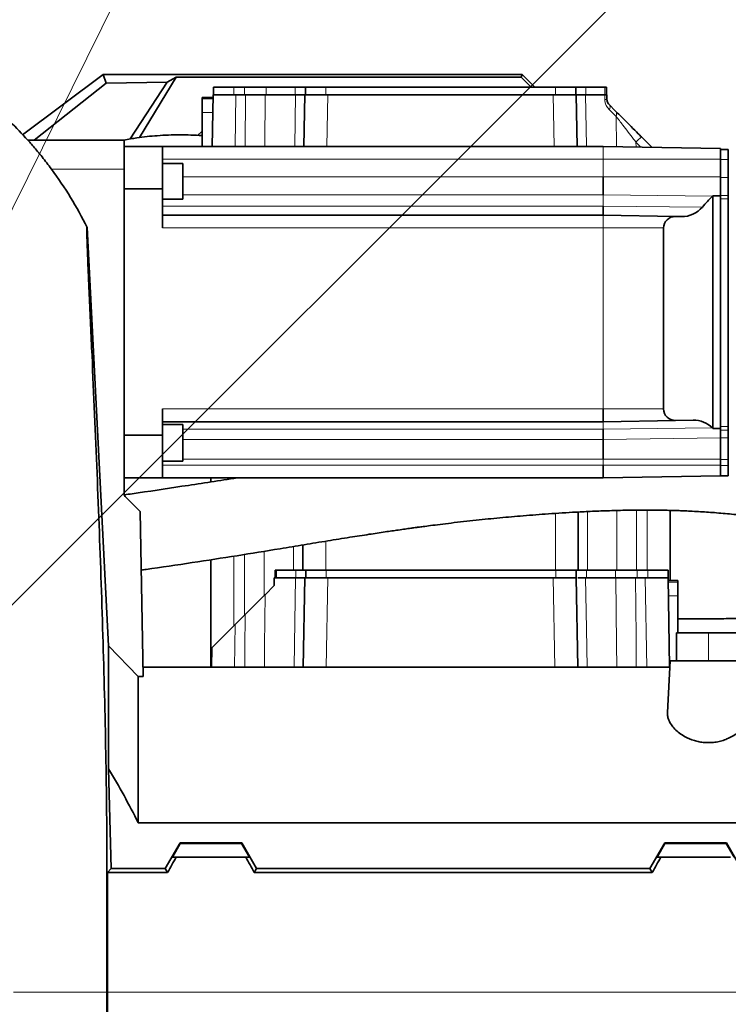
# Model space of a CAD drawing. Header units: millimetres. Extents: x 0 to 14900, y 0 to 10500.
# Tile 36 of 46: x 10976 to 11254, y 5729 to 6115. Entities that reach past the tile are written whole.
import ezdxf

# ---------------------------------------------------------------- set-up
doc = ezdxf.new("R2010")
doc.units = ezdxf.units.MM
doc.header["$LTSCALE"] = 25
doc.styles.add('SLDTEXTSTYLE0', font='TXT', dxfattribs={"width": 0.605})
doc.dimstyles.new('SLDDIMSTYLE1', dxfattribs={"dimtxt": 87.5, "dimasz": 87.5, "dimexe": 0, "dimexo": 0.0625, "dimgap": 21.875, "dimtad": 1, "dimdec": 4, "dimlfac": 25, "dimzin": 12, "dimdsep": 46, "dimtxsty": 'SLDTEXTSTYLE0', "dimsah": 1, "dimcen": 0.09, "dimadec": 1, "dimazin": 3, "dimtfac": 1, "dimtofl": 0, "dimtmove": 0, "dimatfit": 3, "dimfxl": 1, "dimfrac": 2, "dimtolj": 1, "dimtzin": 12, "dimarcsym": 0})
doc.dimstyles.new('SLDDIMSTYLE2', dxfattribs={"dimtxt": 87.5, "dimasz": 87.5, "dimexe": 0, "dimexo": 0.0625, "dimgap": 21.875, "dimtad": 1, "dimdec": 1, "dimrnd": 1e-09, "dimzin": 12, "dimdsep": 46, "dimtxsty": 'SLDTEXTSTYLE0', "dimsah": 1, "dimcen": 0, "dimadec": 0, "dimazin": 3, "dimtfac": 1, "dimtofl": 0, "dimtmove": 0, "dimatfit": 3, "dimfxl": 1, "dimfrac": 2, "dimtolj": 1, "dimtzin": 12, "dimarcsym": 0})

# ---------------------------------------------------------------- blocks, each defined once
blk = doc.blocks.new('_D_6')
at = {"color": 7, "linetype": 'Continuous', "lineweight": 0}
for p, q in [((8210.66, 6193.83), (7985.54, 6233.52)), ((12219.93, 5733.49), (13700.97, 5733.49))]:
    blk.add_line(p, q, dxfattribs=at)
at = {"color": 7, "linetype": 'Continuous', "lineweight": 18}
blk.add_arc((10821.38, 5733.49), 2842.09, 0, 170, dxfattribs=at)
for points in [[(8022.47, 6227.01), (8051.27, 6310.58), (8026.72, 6315.29)], [(13663.47, 5733.49), (13674.62, 5821.17), (13649.62, 5820.78)]]:
    blk.add_solid(points, dxfattribs=at)
at = {"color": 7, "linetype": 'Continuous', "lineweight": 18, "insert": (10955.07, 8687.96), "char_height": 87.5, "attachment_point": 1, "rotation": 355, "style": 'SLDTEXTSTYLE0'}
blk.add_mtext('170°', dxfattribs=at)
blk = doc.blocks.new('_D_7')
at = {"color": 7, "linetype": 'Continuous', "lineweight": 0}
for p, q in [((12219.93, 5733.49), (13700.97, 5733.49)), ((8210.66, 5273.14), (7985.54, 5233.45))]:
    blk.add_line(p, q, dxfattribs=at)
at = {"color": 7, "linetype": 'Continuous', "lineweight": 18}
blk.add_arc((10821.38, 5733.49), 2842.09, 190, 0, dxfattribs=at)
for points in [[(13663.47, 5733.49), (13649.62, 5646.19), (13674.62, 5645.8)], [(8022.47, 5239.96), (8026.72, 5151.68), (8051.27, 5156.4)]]:
    blk.add_solid(points, dxfattribs=at)
at = {"color": 7, "linetype": 'Continuous', "lineweight": 18, "insert": (10935.4, 3003.74), "char_height": 87.5, "attachment_point": 1, "rotation": 5, "style": 'SLDTEXTSTYLE0'}
blk.add_mtext('170°', dxfattribs=at)
blk = doc.blocks.new('_D_8')
at = {"color": 7, "linetype": 'Continuous', "lineweight": 0}
for q in [(11817.74, 6729.85), (10821.38, 5733.49)]:
    blk.add_line((11465.55, 6377.66), q, dxfattribs=at)
at = {"color": 7, "linetype": 'Continuous', "lineweight": 18}
blk.add_solid([(11465.55, 6377.66), (11536.27, 6430.69), (11518.59, 6448.37)], dxfattribs=at)
at = {"color": 7, "linetype": 'Continuous', "lineweight": 18, "insert": (11534.91, 6606.39), "char_height": 87.5, "attachment_point": 1, "rotation": 45, "style": 'SLDTEXTSTYLE0'}
blk.add_mtext('R911', dxfattribs=at)
blk = doc.blocks.new('_D_9')
at = {"color": 7, "linetype": 'Continuous', "lineweight": 0}
blk.add_line((11974.96, 8064.68), (10821.38, 5733.49), dxfattribs=at)
at = {"color": 7, "linetype": 'Continuous', "lineweight": 18}
blk.add_solid([(11974.96, 8064.68), (11924.94, 7991.8), (11947.35, 7980.71)], dxfattribs=at)
at = {"color": 7, "linetype": 'Continuous', "lineweight": 18, "insert": (11217.86, 6788.82), "char_height": 87.5, "attachment_point": 1, "rotation": 63.6718, "style": 'SLDTEXTSTYLE0'}
blk.add_mtext('R2601', dxfattribs=at)

msp = doc.modelspace()

# ---------------------------------------------------------------- linework, layer by layer
at = {"color": 7, "linetype": 'Continuous', "lineweight": 35}
for p, q in [((10977.5339196, 6069.8467923), (11009.1158639, 6093.4853482)), ((11010.2563511, 6090.0583391), (11009.1158639, 6093.4853482)), ((11009.1158639, 6093.4853482), (11173.3804458, 6093.4853482)), ((11010.2563511, 6090.0583391), (11034.1781837, 6090.4229132)), ((11034.1781837, 6090.4229132), (11019.7475347, 6068.1651838)), ((11037.7547518, 6092.4371926), (11023.3735499, 6068.7140375)), ((11034.1781837, 6090.4229132), (11037.7547518, 6092.4371926)), ((11037.7547518, 6092.4371926), (11172.9462856, 6092.4371926)), ((11172.9462856, 6092.4371926), (11173.3804458, 6093.4853482)), ((11176.89813, 6088.4853482), (11172.9462856, 6092.4371926)), ((11173.3804458, 6093.4853482), (11178.3804458, 6088.4853482)), ((10982.0953719, 6067.7557435), (11010.2563511, 6090.0583391)), ((11052.3804458, 6088.4853482), (11052.3804458, 6085.4853482)), ((11052.3804458, 6088.4853482), (11060.3804458, 6088.4853482)), ((11060.3804458, 6088.4853482), (11064.542955, 6088.4853482)), ((11064.542955, 6088.4853482), (11072.995079, 6088.4853482)), ((11072.995079, 6088.4853482), (11084.4204458, 6088.4853482)), ((11084.4204458, 6088.4853482), (11088.3804458, 6088.4853482)), ((11088.3804458, 6088.4853482), (11088.3804458, 6085.4853482)), ((11088.3804458, 6088.4853482), (11096.3804458, 6088.4853482)), ((11096.3804458, 6088.4853482), (11186.3804458, 6088.4853482)), ((11186.3804458, 6088.4853482), (11194.3804458, 6088.4853482)), ((11194.3804458, 6088.4853482), (11194.3804458, 6085.4853482)), ((11194.3804458, 6088.4853482), (11198.3404458, 6088.4853482)), ((11198.3404458, 6088.4853482), (11205.8287217, 6088.4853482)), ((11205.8287217, 6088.4853482), (11206.3804458, 6088.4853482)), ((11206.3804458, 6088.4853482), (11206.3804458, 6085.4853482)), ((11052.1659237, 6084.4853482), (11047.8804458, 6084.4853482)), ((11047.8804458, 6083.8899813), (11047.8804458, 6084.4853482)), ((11047.8804458, 6078.49307), (11047.8804458, 6083.8899813)), ((11051.8302697, 6065.2557435), (11052.1833788, 6085.4853482)), ((11052.1833788, 6085.4853482), (11052.6495665, 6085.4853482)), ((11052.6495665, 6085.4853482), (11058.3228975, 6085.4853482)), ((11058.3228975, 6085.4853482), (11061.1820081, 6085.4853482)), ((11061.1820081, 6085.4853482), (11064.9207887, 6085.4853482)), ((11072.6275877, 6085.4853482), (11084.5547363, 6085.4853482)), ((11087.8302697, 6065.2557435), (11088.1833788, 6085.4853482)), ((11088.1833788, 6085.4853482), (11088.6495665, 6085.4853482)), ((11088.6495665, 6085.4853482), (11094.3228975, 6085.4853482)), ((11094.3228975, 6085.4853482), (11097.1820081, 6085.4853482)), ((11097.1820081, 6085.4853482), (11185.5788836, 6085.4853482)), ((11185.5788836, 6085.4853482), (11188.4379941, 6085.4853482)), ((11188.4379941, 6085.4853482), (11194.1113251, 6085.4853482)), ((11194.1113251, 6085.4853482), (11194.5775128, 6085.4853482)), ((11194.5775128, 6085.4853482), (11194.9306219, 6065.2557435)), ((11198.2061554, 6085.4853482), (11205.7423492, 6085.4853482)), ((11206.5775128, 6085.4853482), (11206.6087243, 6083.6972423)), ((11207.4869471, 6081.6282792), (11210.0178538, 6079.0973724)), ((11047.8804458, 6065.2557435), (11047.8804458, 6078.49307)), ((10979.5641612, 6067.7557435), (11017.3804458, 6067.7557435)), ((11017.3804458, 6056.383775), (11017.3804458, 6067.7557435)), ((11220.1137477, 6069.0014786), (11224.0935119, 6065.0217144)), ((11032.3804458, 6065.2557435), (11017.3804458, 6065.2557435)), ((11032.3804458, 6048.5879274), (11032.3804458, 6065.2557435)), ((11032.3804458, 6065.2557435), (11205.1804458, 6065.2557435)), ((11251.1804458, 6064.4528105), (11205.1804458, 6065.2557435)), ((11251.1804458, 6064.4528105), (11251.1804458, 6061.9759873)), ((11254.1804458, 6064.0575022), (11251.1804458, 6064.0575022)), ((11254.1804458, 6064.0575022), (11254.1804458, 6060.0575022)), ((11251.1804458, 6061.9759873), (11251.1804458, 6060.0575022)), ((11251.1804458, 6060.0575022), (11251.1804458, 6053.0575022)), ((11254.1804458, 6060.0575022), (11254.1804458, 6053.0575022)), ((11017.3804458, 5928.7527998), (11017.3804458, 6056.383775)), ((11040.3804458, 6058.5209851), (11032.3804458, 6058.5209851)), ((11040.3804458, 6058.5209851), (11040.3804458, 6044.5209851)), ((11205.1804458, 6053.3217401), (11205.1804458, 6046.2462739)), ((11251.1804458, 6053.0575022), (11251.1804458, 6049.1296503)), ((11254.1804458, 6053.0575022), (11254.1804458, 6046.0288204)), ((11017.3804458, 6048.5879274), (11032.3804458, 6048.5879274)), ((11032.3804458, 6048.5879274), (11032.3804458, 6033.2557435)), ((11251.1804458, 6049.1296503), (11251.1804458, 6045.8506226)), ((11032.3804458, 6044.5209851), (11040.3804458, 6044.5209851)), ((11248.1804458, 5954.6434817), (11248.1804458, 6045.8716793)), ((11248.1804458, 6045.8716793), (11251.1804458, 6045.8506226)), ((11251.1804458, 6045.8506226), (11251.1804458, 6045.4369722)), ((11251.1804458, 6045.4369722), (11251.1804458, 6044.7508783)), ((11251.1804458, 6044.7508783), (11251.1804458, 5955.3920793)), ((11254.1804458, 6046.0288204), (11254.1804458, 6044.7508783)), ((11254.1804458, 6044.7508783), (11254.1804458, 5955.3920793)), ((11205.1804458, 6041.8557435), (11205.1804458, 6038.2557435)), ((11032.3804458, 6038.2557435), (11205.1804458, 6038.2557435)), ((11233.429878, 6037.7626478), (11205.1804458, 6038.2557435)), ((11233.429878, 6037.7626478), (11235.8017599, 6037.7212465)), ((11002.8011636, 6033.4851052), (11011.272077, 5869.3793846)), ((11228.8429078, 5962.2557435), (11228.8429078, 6033.2557435)), ((11032.3804458, 5962.2557435), (11032.3804458, 5951.9235596)), ((11205.1804458, 5962.2557435), (11205.1804458, 5957.2557435)), ((11032.3804458, 5957.2557435), (11205.1804458, 5957.2557435)), ((11040.3804458, 5956.1829927), (11032.3804458, 5956.1829927)), ((11040.3804458, 5956.1829927), (11040.3804458, 5941.798011)), ((11233.429878, 5957.7488392), (11205.1804458, 5957.2557435)), ((11240.3638814, 5957.8698727), (11233.429878, 5957.7488392)), ((11251.1804458, 5955.3920793), (11251.1804458, 5954.7059854)), ((11254.1804458, 5955.3920793), (11254.1804458, 5953.9512592)), ((11032.3804458, 5951.9235596), (11017.3804458, 5951.9235596)), ((11032.3804458, 5935.2557435), (11032.3804458, 5951.9235596)), ((11205.1804458, 5954.3224102), (11205.1804458, 5950.3113744)), ((11251.1804458, 5954.6652999), (11248.1804458, 5954.6434817)), ((11251.1804458, 5954.7059854), (11251.1804458, 5954.6652999)), ((11251.1804458, 5954.6652999), (11251.1804458, 5954.6401739)), ((11251.1804458, 5954.6401739), (11251.1804458, 5953.9512592)), ((11251.1804458, 5953.9512592), (11251.1804458, 5950.881508)), ((11254.1804458, 5953.9512592), (11254.1804458, 5950.881508)), ((11205.1804458, 5950.3113744), (11205.1804458, 5942.6276254)), ((11251.1804458, 5950.881508), (11251.1804458, 5942.429384)), ((11254.1804458, 5950.881508), (11254.1804458, 5942.429384)), ((11032.3804458, 5941.798011), (11040.3804458, 5941.798011)), ((11205.1804458, 5940.2557435), (11205.1804458, 5935.2557435)), ((11251.1804458, 5942.429384), (11251.1804458, 5940.0575022)), ((11251.1804458, 5940.0575022), (11251.1804458, 5936.0575022)), ((11254.1804458, 5942.429384), (11254.1804458, 5940.0575022)), ((11254.1804458, 5940.0575022), (11254.1804458, 5936.0575022)), ((11251.1804458, 5936.0586765), (11205.1804458, 5935.2557435)), ((11254.1804458, 5936.0575022), (11251.1804458, 5936.0575022)), ((11017.3804458, 5935.2557435), (11032.3804458, 5935.2557435)), ((11032.3804458, 5935.2557435), (11205.1804458, 5935.2557435)), ((11051.3804458, 5935.2557435), (11051.3804458, 5933.6555473)), ((11023.6244163, 5922.011773), (11017.7319177, 5927.9042716)), ((11023.6244163, 5922.011773), (11024.7536654, 5857.3171359)), ((11195.3804458, 5921.8449254), (11195.3804458, 5898.9853482)), ((11231.3804458, 5922.4900463), (11231.3804458, 5894.9853482)), ((11087.3804458, 5908.923933), (11087.3804458, 5898.9853482)), ((11051.3804458, 5903.1224958), (11051.3804458, 5860.9853482)), ((11076.5775128, 5895.9853482), (11076.5775128, 5898.9853482)), ((11077.129237, 5898.9853482), (11076.5775128, 5898.9853482)), ((11084.6175128, 5898.9853482), (11077.129237, 5898.9853482)), ((11088.5775128, 5898.9853482), (11084.6175128, 5898.9853482)), ((11088.5775128, 5895.9853482), (11088.5775128, 5898.9853482)), ((11096.5775128, 5898.9853482), (11088.5775128, 5898.9853482)), ((11186.5775128, 5898.9853482), (11096.5775128, 5898.9853482)), ((11194.5775128, 5898.9853482), (11186.5775128, 5898.9853482)), ((11194.5775128, 5895.9853482), (11194.5775128, 5898.9853482)), ((11198.5375128, 5898.9853482), (11194.5775128, 5898.9853482)), ((11209.9628797, 5898.9853482), (11198.5375128, 5898.9853482)), ((11218.4150037, 5898.9853482), (11209.9628797, 5898.9853482)), ((11222.5775128, 5898.9853482), (11218.4150037, 5898.9853482)), ((11230.5775128, 5898.9853482), (11222.5775128, 5898.9853482)), ((11230.5775128, 5895.9853482), (11230.5775128, 5898.9853482)), ((11076.1833788, 5895.9853482), (11076.1310136, 5892.9853482)), ((11076.1833788, 5895.9853482), (11084.5547363, 5895.9853482)), ((11087.5724515, 5860.9853482), (11088.1833788, 5895.9853482)), ((11088.1833788, 5895.9853482), (11097.1820081, 5895.9853482)), ((11097.1820081, 5895.9853482), (11185.5788836, 5895.9853482)), ((11185.5788836, 5895.9853482), (11190.0268422, 5895.9853482)), ((11194.5775128, 5895.9853482), (11190.0268422, 5895.9853482)), ((11194.5775128, 5895.9853482), (11195.1884401, 5860.9853482)), ((11198.2061554, 5895.9853482), (11210.1333039, 5895.9853482)), ((11217.8401029, 5895.9853482), (11221.5788836, 5895.9853482)), ((11221.5788836, 5895.9853482), (11226.0268422, 5895.9853482)), ((11230.5775128, 5895.9853482), (11226.0268422, 5895.9853482)), ((11230.5775128, 5895.9853482), (11231.1884401, 5860.9853482)), ((11234.3804458, 5894.9853482), (11230.5949679, 5894.9853482)), ((11234.3804458, 5894.9853482), (11234.3804458, 5894.3899813)), ((11234.3804458, 5894.3899813), (11234.3804458, 5888.99307)), ((11076.1310136, 5892.9853482), (11072.5702266, 5889.4245612)), ((11234.3804458, 5888.99307), (11234.3804458, 5874.4853482)), ((11064.8031258, 5881.6574603), (11060.8631412, 5877.7174758)), ((11051.7046498, 5868.5589844), (11060.8631412, 5877.7174758)), ((11233.8804458, 5863.4853482), (11233.8804458, 5874.4853482)), ((11246.3804458, 5874.4853482), (11233.8804458, 5874.4853482)), ((11326.3804458, 5874.4853482), (11246.3804458, 5874.4853482)), ((11011.272077, 5869.3793846), (11011.272077, 5821.0591749)), ((11011.272077, 5869.3793846), (11022.8804458, 5857.3171359)), ((11051.5724515, 5860.9853482), (11051.7046498, 5868.5589844)), ((11230.3158895, 5843.172403), (11231.3804458, 5863.4853482)), ((11231.3804458, 5863.4853482), (11261.0773843, 5863.4853482)), ((11231.2494264, 5860.9853482), (11024.6896365, 5860.9853482)), ((11022.8804458, 5799.924836), (11022.8804458, 5857.3171359)), ((11024.7536654, 5857.3171359), (11022.8804458, 5857.3171359)), ((11012.2876265, 5782.0342123), (11011.272077, 5821.0591749)), ((11278.5714336, 5799.924836), (11022.8804458, 5799.924836)), ((11033.4862087, 5782.0342123), (11039.2491258, 5792.0525471)), ((11036.2711499, 5786.4853482), (11039.3672497, 5791.8479505)), ((11039.3672497, 5791.8479505), (11039.2491258, 5792.0525471)), ((11063.5117658, 5792.0525471), (11039.2491258, 5792.0525471)), ((11063.3936419, 5791.8479505), (11039.3672497, 5791.8479505)), ((11063.5117658, 5792.0525471), (11063.3936419, 5791.8479505)), ((11063.3936419, 5791.8479505), (11066.4897418, 5786.4853482)), ((11069.2746829, 5782.0342123), (11063.5117658, 5792.0525471)), ((11223.4862087, 5782.0342123), (11229.2491258, 5792.0525471)), ((11229.3672497, 5791.8479505), (11226.2711499, 5786.4853482)), ((11229.2491258, 5792.0525471), (11229.3672497, 5791.8479505)), ((11253.5117658, 5792.0525471), (11229.2491258, 5792.0525471)), ((11253.3936419, 5791.8479505), (11229.3672497, 5791.8479505)), ((11253.3936419, 5791.8479505), (11253.5117658, 5792.0525471)), ((11256.4897418, 5786.4853482), (11253.3936419, 5791.8479505)), ((11259.2746829, 5782.0342123), (11253.5117658, 5792.0525471)), ((11036.2711499, 5786.4853482), (11037.7303607, 5786.4853482)), ((11065.030531, 5786.4853482), (11037.7303607, 5786.4853482)), ((11065.030531, 5786.4853482), (11066.4897418, 5786.4853482)), ((11227.7303607, 5786.4853482), (11226.2711499, 5786.4853482)), ((11255.030531, 5786.4853482), (11227.7303607, 5786.4853482)), ((11010.8584941, 5780.4702027), (11012.2876265, 5782.0342123)), ((11012.2876265, 5782.0342123), (11033.4862087, 5782.0342123)), ((11034.3891901, 5780.4702027), (11033.4862087, 5782.0342123)), ((11068.3717016, 5780.4702027), (11069.2746829, 5782.0342123)), ((11223.4862087, 5782.0342123), (11069.2746829, 5782.0342123)), ((11224.3891901, 5780.4702027), (11223.4862087, 5782.0342123)), ((11010.8584941, 5780.4702027), (11010.8584941, 5733.4853482)), ((11010.8584941, 5780.4702027), (11034.3891901, 5780.4702027)), ((11224.3891901, 5780.4702027), (11068.3717016, 5780.4702027)), ((11010.8584941, 5733.4853482), (11010.8584941, 5686.5004937))]:
    msp.add_line(p, q, dxfattribs=at)
at = {"color": 8, "linetype": 'Continuous', "lineweight": 18}
for p, q in [((11060.3804458, 6088.4853482), (11060.3804458, 6085.4853482)), ((11064.542955, 6088.4853482), (11064.542955, 6085.4853482)), ((11072.995079, 6088.4853482), (11072.995079, 6085.4853482)), ((11084.4204458, 6088.4853482), (11084.4204458, 6085.4853482)), ((11096.3804458, 6088.4853482), (11096.3804458, 6085.4853482)), ((11186.3804458, 6088.4853482), (11186.3804458, 6085.4853482)), ((11198.3404458, 6088.4853482), (11198.3404458, 6085.4853482)), ((11205.8287217, 6088.4853482), (11205.8287217, 6085.4853482)), ((11047.8804458, 6083.8899813), (11052.1555316, 6083.8899813)), ((11061.1820081, 6085.4853482), (11060.828899, 6065.2557435)), ((11064.7547367, 6065.2557435), (11064.9207887, 6085.4853482)), ((11084.2144854, 6065.2557435), (11084.5547363, 6085.4853482)), ((11097.1820081, 6085.4853482), (11096.828899, 6065.2557435)), ((11185.9319926, 6065.2557435), (11185.5788836, 6085.4853482)), ((11205.773863, 6083.6972423), (11205.7423492, 6085.4853482)), ((11210.2072353, 6077.0284093), (11207.5895452, 6079.559316)), ((11047.8804458, 6078.49307), (11052.0613281, 6078.49307)), ((11210.3107852, 6065.1661931), (11210.2072353, 6077.0284093)), ((11205.1804458, 6065.2557435), (11205.1804458, 6060.2557435)), ((11217.9924273, 6066.9325154), (11218.0080094, 6065.0318375)), ((11219.9265942, 6064.9983485), (11217.9924273, 6066.9325154)), ((11032.3804458, 6060.2557435), (11205.1804458, 6060.2557435)), ((11205.1804458, 6060.2557435), (11205.1804458, 6053.3217401)), ((11251.1804458, 6060.2557435), (11205.1804458, 6060.2557435)), ((11254.1804458, 6060.0575022), (11251.1804458, 6060.0575022)), ((10988.8476708, 6056.383775), (11017.3804458, 6056.383775)), ((11040.3804458, 6053.3217401), (11205.1804458, 6053.3217401)), ((11251.1804458, 6053.3217401), (11205.1804458, 6053.3217401)), ((11254.1804458, 6053.0575022), (11251.1804458, 6053.0575022)), ((11040.3804458, 6046.2462739), (11205.1804458, 6046.2462739)), ((11205.1804458, 6046.2462739), (11205.1804458, 6041.8557435)), ((11248.0250289, 6045.7171317), (11205.1804458, 6046.2462739)), ((11254.1804458, 6046.0288204), (11251.1804458, 6046.0288204)), ((11254.1804458, 6044.7508783), (11251.1804458, 6044.7508783)), ((11032.3804458, 6041.8557435), (11205.1804458, 6041.8557435)), ((11244.0062419, 6041.4220112), (11205.1804458, 6041.8557435)), ((11205.1804458, 6038.2557435), (11205.1804458, 6033.2557435)), ((11032.3804458, 6033.2557435), (11205.1804458, 6033.2557435)), ((11205.1804458, 6033.2557435), (11205.1804458, 5962.2557435)), ((11228.8429078, 6033.2557435), (11205.1804458, 6033.2557435)), ((11032.3804458, 5962.2557435), (11205.1804458, 5962.2557435)), ((11228.8429078, 5962.2557435), (11205.1804458, 5962.2557435)), ((11205.1804458, 5957.2557435), (11205.1804458, 5954.3224102)), ((11254.1804458, 5955.3920793), (11251.1804458, 5955.3920793)), ((11040.3804458, 5954.3224102), (11205.1804458, 5954.3224102)), ((11247.9677829, 5954.8501882), (11205.1804458, 5954.3224102)), ((11254.1804458, 5953.9512592), (11251.1804458, 5953.9512592)), ((11040.3804458, 5950.3113744), (11205.1804458, 5950.3113744)), ((11251.1804458, 5950.928328), (11205.1804458, 5950.3113744)), ((11254.1804458, 5950.881508), (11251.1804458, 5950.881508)), ((11032.3804458, 5940.2557435), (11205.1804458, 5940.2557435)), ((11040.3804458, 5942.6276254), (11205.1804458, 5942.6276254)), ((11251.1804458, 5942.6276254), (11205.1804458, 5942.6276254)), ((11205.1804458, 5942.6276254), (11205.1804458, 5940.2557435)), ((11251.1804458, 5940.2557435), (11205.1804458, 5940.2557435)), ((11254.1804458, 5942.429384), (11251.1804458, 5942.429384)), ((11254.1804458, 5940.0575022), (11251.1804458, 5940.0575022)), ((11060.3804458, 5935.2557435), (11060.3804458, 5935.030026)), ((11186.3804458, 5921.2943454), (11186.3804458, 5898.9853482)), ((11198.9804458, 5898.9853482), (11198.9804458, 5922.0231916)), ((11210.5341876, 5922.4464528), (11210.5341876, 5898.9853482)), ((11218.2179367, 5898.9853482), (11218.2179367, 5922.5840601)), ((11222.3804458, 5922.6032164), (11222.3804458, 5898.9853482)), ((11096.3804458, 5910.3958036), (11096.3804458, 5898.9853482)), ((11064.542955, 5905.1964458), (11064.542955, 5881.3972896)), ((11072.2267041, 5889.0810386), (11072.2267041, 5906.4444363)), ((11083.7804459, 5908.3318661), (11083.7804459, 5898.9853482)), ((11060.3804458, 5904.5279555), (11060.3804458, 5877.2347804)), ((11077.129237, 5895.9853482), (11077.129237, 5898.9853482)), ((11084.6175128, 5895.9853482), (11084.6175128, 5898.9853482)), ((11096.5775128, 5895.9853482), (11096.5775128, 5898.9853482)), ((11186.5775128, 5895.9853482), (11186.5775128, 5898.9853482)), ((11198.5375128, 5895.9853482), (11198.5375128, 5898.9853482)), ((11209.9628797, 5895.9853482), (11209.9628797, 5898.9853482)), ((11218.4150037, 5895.9853482), (11218.4150037, 5898.9853482)), ((11222.5775128, 5895.9853482), (11222.5775128, 5898.9853482)), ((11097.1820081, 5895.9853482), (11096.5710809, 5860.9853482)), ((11186.1898109, 5860.9853482), (11185.5788836, 5895.9853482)), ((11222.1898109, 5860.9853482), (11221.5788836, 5895.9853482)), ((11234.3804458, 5894.3899813), (11230.6053601, 5894.3899813)), ((11234.3804458, 5888.99307), (11230.6995635, 5888.99307)), ((11060.8631412, 5877.7174758), (11060.5710808, 5860.9853482)), ((11246.3804458, 5863.4853482), (11246.3804458, 5874.4853482)), ((11010.8584941, 5733.4853482), (11010.6226577, 5733.4853477)), ((11010.8584941, 5733.4853482), (11260.3804458, 5733.4853482))]:
    msp.add_line(p, q, dxfattribs=at)
at = {"color": 8, "linetype": 'Continuous', "lineweight": 18, "flags": 128}
for points in [[(11072.6275877, 6085.4853482), (11072.45289, 6065.4889392), (11072.4508579, 6065.2557435)], [(11198.2061554, 6085.4853482), (11198.5424707, 6065.4889392), (11198.5463939, 6065.2557435)], [(11223.9832795, 6064.9275388), (11224.0483193, 6064.9866577), (11224.0935119, 6065.0217144)], [(11083.9660094, 5860.9853482), (11084.1173701, 5869.9817597), (11084.5547363, 5895.9853482)], [(11198.2061554, 5895.9853482), (11198.5424707, 5875.9889392), (11198.7948895, 5860.9853482)], [(11210.438776, 5860.9853482), (11210.3604069, 5869.9817597), (11210.1333039, 5895.9853482)], [(11217.8401029, 5895.9853482), (11218.0285527, 5873.0270939), (11218.1271529, 5860.9853482)], [(11072.5702266, 5889.4245612), (11072.395657, 5869.4281516), (11072.3859218, 5868.3116978), (11072.3221068, 5860.9853482)], [(11064.6337161, 5860.9853482), (11064.6936906, 5868.3116978), (11064.8031258, 5881.6574603)]]:
    msp.add_lwpolyline(points, dxfattribs=at)
at = {"color": 7, "linetype": 'Continuous', "lineweight": 35, "flags": 128}
msp.add_lwpolyline([(11047.8804458, 6071.1514117), (11047.8511458, 6071.1268621), (11046.1559967, 6069.5743184)], dxfattribs=at)
at = {"color": 7, "linetype": 'Continuous', "lineweight": 18}
for radius in [2601, 911]:
    msp.add_arc((10821.3804458, 5733.4853482), radius, 190, 170, dxfattribs=at)
at = {"color": 8, "linetype": 'Continuous', "lineweight": 18}
for centre, radius, start, end in [((11206.1912937, 6066.558233), 17.1440919, 88.604803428, 91.395196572), ((11206.0025371, 6080.5176431), 1.8539109, 328.873999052, 36.803848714), ((11208.5296807, 6077.9180043), 1.8988334, 332.063318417, 38.396611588), ((11260.7910373, 6025.1728259), 59.7962598, 132.864337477, 135.703925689)]:
    msp.add_arc(centre, radius, start, end, dxfattribs=at)
at = {"color": 7, "linetype": 'Continuous', "lineweight": 35}
msp.add_arc((11018.5804458, 5928.7527998), 1.2, 180, 225, dxfattribs=at)
for centre, major_axis, ratio, start_param, end_param in [((11292.321849, 6000.2557435), (63.4789411, 0), 0.9998476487, 2.3431445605, 2.4358469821), ((11240.6152249, 6053.3217401), (10.6185164, 0), 0.9998476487, 5.4847372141, 5.5053803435), ((11235.9856963, 6048.2557435), (10.5377076, 0), 0.9998476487, 4.694933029, 5.5774396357), ((11233.3511857, 6033.2557435), (4.5082779, 0), 0.9998476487, 1.5533403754, 3.1415926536), ((11233.3511857, 5962.2557435), (4.5082779, 0), 0.9998476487, 3.1415926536, 4.7298449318), ((11240.5492082, 5947.2557435), (10.617364, 0), 0.9998476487, 0.7971882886, 1.5882522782), ((11292.321849, 6000.2557435), (63.4789411, 0), 0.9998476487, 3.9387809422, 3.943453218), ((10998.8333577, 5733.4853482), (85.07475, 146.9493494), 0.0453552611, 5.0639744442, 5.1074921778), ((11103.9275339, 5733.4853482), (-85.07475, 146.9493494), 0.0453552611, 1.1756931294, 1.219210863), ((11188.8333577, 5733.4853482), (85.07475, 146.9493494), 0.0453552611, 5.0639744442, 5.1074921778)]:
    msp.add_ellipse(centre, major_axis=major_axis, ratio=ratio, start_param=start_param, end_param=end_param, dxfattribs=at)
for points, knots in [([(11064.9207887, 6085.4853482), (11066.0424369, 6085.4853482), (11068.2857352, 6085.4853482), (11070.9246388, 6085.4853482), (11072.1594843, 6085.4853482), (11072.6275877, 6085.4853482)], [0, 0, 0, 0, 0.38306655, 0.7661337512, 1, 1, 1, 1]), ([(11084.5547363, 6085.4853482), (11085.3478356, 6085.4853482), (11086.9340355, 6085.4853482), (11088.0261885, 6085.4853482), (11088.1401706, 6085.4853482), (11088.1833788, 6085.4853482)], [0, 0, 0, 0, 0.3830665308, 0.766133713, 1, 1, 1, 1]), ([(11194.5775128, 6085.4853482), (11194.6896871, 6085.4853482), (11194.914036, 6085.4853482), (11196.3925097, 6085.4853482), (11197.7076237, 6085.4853482), (11198.2061554, 6085.4853482)], [0, 0, 0, 0, 0.38306652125, 0.7661336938, 1, 1, 1, 1]), ([(11205.7423492, 6085.4853482), (11205.9763202, 6085.4853482), (11206.4170088, 6085.4853482), (11206.5710795, 6085.4853482), (11206.576833, 6085.4853482), (11206.5775128, 6085.4853482)], [0, 0, 0, 0, 0.4995240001, 0.9408625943, 1, 1, 1, 1]), ([(11207.4869471, 6081.6282792), (11207.3121471, 6081.8247844), (11207.0163354, 6082.1573276), (11206.721739, 6082.8501105), (11206.6221023, 6083.3769694), (11206.612072, 6083.6170985), (11206.6087243, 6083.6972423)], [0, 0, 0, 0, 0.4500395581, 0.7615955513, 0.9204317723, 1, 1, 1, 1]), ([(10979.549861, 6067.7529127), (10977.3047059, 6070.1648565), (10972.6983212, 6075.1134416), (10967.6040691, 6079.5586222), (10964.992759, 6081.8372187)], [0, 0, 0, 0, 0.4874006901, 1, 1, 1, 1]), ([(11210.0178538, 6079.0973724), (11210.5429299, 6078.5722963), (11211.6068278, 6077.5083984), (11213.6505681, 6075.4646582), (11216.0889959, 6073.0262303), (11218.3544021, 6070.7608241), (11219.7073621, 6069.4078641), (11220.1137477, 6069.0014786)], [0, 0, 0, 0, 0.1818477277, 0.368455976, 0.6241313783, 0.8871011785, 1, 1, 1, 1]), ([(10988.8476708, 6056.383775), (10988.2390361, 6057.1963723), (10987.021852, 6058.8214531), (10985.1853512, 6061.1515178), (10983.4115933, 6063.3186566), (10981.6700148, 6065.3729232), (10980.2716777, 6066.9642634), (10979.6250909, 6067.6856161), (10979.5782668, 6067.7395086), (10979.5641612, 6067.7557435)], [0, 0, 0, 0, 0.1469565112, 0.2938924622, 0.4448347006, 0.5955082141, 0.778712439, 0.9333379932, 1, 1, 1, 1]), ([(11047.8823028, 6069.4796661), (11044.9616281, 6069.6379864), (11039.1055935, 6069.955423), (11030.5786489, 6069.55503), (11023.299468, 6068.8242459), (11018.9949721, 6068.0558331), (11017.3139294, 6067.7557435)], [0, 0, 0, 0, 0.2856829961, 0.5728024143, 0.8331657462, 1, 1, 1, 1]), ([(11002.8011636, 6033.4851052), (11000.7409173, 6037.4417635), (10996.6038394, 6045.3869319), (10991.4399608, 6052.7083769), (10988.8476708, 6056.383775)], [0, 0, 0, 0, 0.4979955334, 1, 1, 1, 1]), ([(11010.6226577, 5733.4853477), (11010.6227058, 5736.4121305), (11010.6228021, 5742.2656947), (11010.6218412, 5752.1398725), (11010.6271774, 5763.0399123), (11010.6296376, 5774.8722186), (11010.6087646, 5786.5757521), (11010.4789751, 5809.7635114), (11009.8929583, 5844.5470924), (11008.5250014, 5890.801484), (11006.7712639, 5937.0830393), (11005.2733417, 5971.8145623), (11004.2117555, 5995.2279124), (11003.7447685, 6005.3544632), (11003.3933668, 6013.2673956), (11003.1596556, 6018.855874), (11002.9682056, 6023.722808), (11002.822469, 6027.7457473), (11002.7266637, 6030.7778449), (11002.6816868, 6032.7402481), (11002.686948, 6033.6050296), (11002.7208846, 6033.7723751), (11002.7654672, 6033.5980942), (11002.7914856, 6033.4829067), (11002.8003003, 6033.4849091), (11002.8011636, 6033.4851052)], [0, 0, 0, 0, 0.02499521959, 0.04999042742, 0.08458799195, 0.11925341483, 0.15400033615, 0.18870920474, 0.32616652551, 0.46362623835, 0.6010718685, 0.73851808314, 0.77384045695, 0.80913615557, 0.82832917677, 0.84752146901, 0.86671519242, 0.88590837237, 0.90509309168, 0.92427721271, 0.94261086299, 0.96102319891, 0.97953106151, 0.99799540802, 1, 1, 1, 1]), ([(11061.8789219, 5935.2557435), (11061.3323178, 5935.1734558), (11054.0615244, 5934.0788849), (11040.2622745, 5931.9532868), (11025.9755764, 5929.7702271), (11018.4190908, 5928.7322294), (11017.401528, 5928.5924518)], [0, 0, 0, 0, 0.0370342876, 0.4926210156, 0.9316759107, 1, 1, 1, 1]), ([(11024.0250017, 5899.0622481), (11024.6559041, 5899.1482441), (11031.3528532, 5900.0610807), (11043.8832991, 5901.9325378), (11061.3965039, 5904.6651439), (11075.9993711, 5907.0496156), (11087.8466417, 5909.0020654), (11096.9890519, 5910.5002306), (11105.4870606, 5911.8659357), (11113.0105657, 5913.0389413), (11119.3200937, 5913.990429), (11124.0204746, 5914.6760358), (11127.3481171, 5915.1488837), (11129.5352767, 5915.4542044), (11131.2596078, 5915.6913449), (11132.8688708, 5915.9099691), (11134.8699772, 5916.1781832), (11137.7088501, 5916.5508558), (11141.3795029, 5917.0179008), (11147.3610997, 5917.7484671), (11155.1885858, 5918.6333492), (11164.6032483, 5919.5788356), (11174.0744076, 5920.4149124), (11184.0299992, 5921.17283), (11193.0534946, 5921.7402146), (11201.0130156, 5922.1356561), (11207.6946324, 5922.3917506), (11214.2312287, 5922.5553463), (11220.1347232, 5922.6188781), (11224.962771, 5922.6065289), (11228.6246451, 5922.5555131), (11231.1088701, 5922.4991819), (11232.9072954, 5922.4486027), (11234.5994519, 5922.3938202), (11236.7572346, 5922.3119585), (11239.4425913, 5922.1908026), (11243.5021535, 5921.9717179), (11248.9322992, 5921.6000386), (11255.7047444, 5920.9992475), (11262.9434281, 5920.1944709), (11270.5920984, 5919.1531498), (11277.9329618, 5917.948335), (11284.9298826, 5916.6021334), (11291.5454786, 5915.1365257), (11298.0904359, 5913.4604847), (11304.2244252, 5911.6469453), (11309.5831274, 5909.8371982), (11314.1293112, 5908.1099621), (11317.9311769, 5906.5049138), (11321.1101633, 5905.0219601), (11323.7076876, 5903.6921299), (11325.7690534, 5902.5444727), (11327.3937468, 5901.5751955), (11328.8061511, 5900.6832346), (11330.4490521, 5899.5840142), (11332.4439805, 5898.1315909), (11334.6545291, 5896.3288416), (11336.8403422, 5894.3112439), (11338.9373214, 5892.1037257), (11340.8620808, 5889.7822555), (11342.573861, 5887.4381283), (11344.1164797, 5885.0745313), (11345.5516842, 5882.6297171), (11346.8798466, 5880.107124), (11347.8418196, 5878.0906207), (11348.538443, 5876.5314871), (11349.1010196, 5875.2110139), (11349.7536377, 5873.5837406), (11350.4109348, 5871.7987672), (11350.9750745, 5870.1015627), (11351.4860138, 5868.4126787), (11352.0172341, 5866.4561923), (11352.5024874, 5864.3526717), (11352.8530231, 5862.5832876), (11353.1141535, 5861.1254972), (11353.3549626, 5859.6565496), (11353.6144763, 5857.909839), (11353.8871219, 5855.8692913), (11354.1390256, 5853.8224861), (11354.2943264, 5852.4457465), (11354.3580493, 5851.8808437)], [0, 0, 0, 0, 0.0040398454, 0.0428824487, 0.0804493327, 0.1167074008, 0.137072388, 0.1569844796, 0.1758374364, 0.1921007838, 0.2057310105, 0.2167575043, 0.2226204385, 0.2273650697, 0.2309958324, 0.2338603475, 0.2378954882, 0.2440992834, 0.2524609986, 0.2619761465, 0.2833954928, 0.3039887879, 0.3242202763, 0.3463440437, 0.3707161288, 0.3854001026, 0.4008218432, 0.4167743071, 0.4307723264, 0.4421003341, 0.4507377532, 0.4566663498, 0.4597334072, 0.4635983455, 0.4687253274, 0.475119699, 0.4827882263, 0.4978580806, 0.5143931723, 0.5323828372, 0.5518827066, 0.5729783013, 0.5907350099, 0.609508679, 0.6292157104, 0.6482189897, 0.6653676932, 0.6798636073, 0.6926726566, 0.7038372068, 0.7134005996, 0.7214024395, 0.7278760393, 0.7333754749, 0.7400720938, 0.7512081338, 0.7639623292, 0.7771448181, 0.791607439, 0.8072505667, 0.8217868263, 0.8347098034, 0.8488164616, 0.8631444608, 0.8752919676, 0.8809390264, 0.8879322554, 0.8966908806, 0.9071443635, 0.9165277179, 0.9234484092, 0.9336382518, 0.9462427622, 0.9548913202, 0.9604412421, 0.9668961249, 0.9744260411, 0.9830331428, 0.993038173, 1, 1, 1, 1]), ([(11084.5547363, 5895.9853482), (11085.3478315, 5895.9853482), (11086.9340234, 5895.9853482), (11088.0261846, 5895.9853482), (11088.1401691, 5895.9853482), (11088.1833788, 5895.9853482)], [0, 0, 0, 0, 0.3830644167, 0.7661294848, 1, 1, 1, 1]), ([(11195.2399308, 5895.9853482), (11195.6866615, 5895.9853482), (11196.4312493, 5895.9853482), (11197.6990127, 5895.9853482), (11198.2061554, 5895.9853482)], [0, 0, 0, 0, 0.5999705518, 1, 1, 1, 1]), ([(11210.1333039, 5895.9853482), (11210.9343428, 5895.9853482), (11212.536422, 5895.9853482), (11215.3572155, 5895.9853482), (11217.1576041, 5895.9853482), (11217.8401029, 5895.9853482)], [0, 0, 0, 0, 0.3830644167, 0.7661294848, 1, 1, 1, 1]), ([(11064.8031258, 5881.6574603), (11065.5792473, 5882.4335819), (11067.1548127, 5884.0091473), (11069.2626308, 5886.1169654), (11071.1117609, 5887.9660955), (11072.0792511, 5888.9335857), (11072.5702266, 5889.4245612)], [0, 0, 0, 0, 0.2798299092, 0.5680686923, 0.7808063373, 1, 1, 1, 1]), ([(11328.9408268, 5884.6524708), (11328.8799329, 5884.6482345), (11327.3781652, 5884.5437594), (11324.3805176, 5884.3087187), (11320.0192599, 5883.9643125), (11315.6694502, 5883.6121304), (11311.2364562, 5883.2541957), (11307.306232, 5882.9406791), (11303.9341926, 5882.6770555), (11301.0042564, 5882.4522776), (11297.6519918, 5882.2015035), (11293.6542593, 5881.9132754), (11288.9321669, 5881.5905316), (11283.4364759, 5881.2425813), (11277.1111983, 5880.8837347), (11269.8929988, 5880.5344356), (11262.4748843, 5880.2521282), (11255.0000503, 5880.0472677), (11247.5850639, 5879.9265355), (11240.6227401, 5879.8806712), (11236.1678692, 5879.9295651), (11234.3808694, 5879.949178)], [0, 0, 0, 0, 0.002898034, 0.0714715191, 0.1329062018, 0.1921506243, 0.2500244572, 0.3065457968, 0.3389067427, 0.3714085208, 0.4092115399, 0.4533372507, 0.5035386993, 0.5595930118, 0.62135235, 0.6888209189, 0.762267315, 0.8216816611, 0.8853508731, 0.954010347, 1, 1, 1, 1]), ([(11262.2221973, 5841.190568), (11261.9673029, 5840.4817541), (11261.4706462, 5839.1006441), (11259.9354738, 5837.0588847), (11258.0676697, 5835.3175586), (11255.9404911, 5833.8896569), (11253.852524, 5832.8505887), (11251.6716552, 5832.0891497), (11249.4844957, 5831.5907839), (11247.1851083, 5831.3577344), (11244.9309734, 5831.3957576), (11242.8051319, 5831.6866251), (11240.1375564, 5832.3393609), (11237.4348231, 5833.4987799), (11234.9692104, 5835.1111486), (11233.1684361, 5836.712938), (11231.7827218, 5838.4103453), (11230.8662402, 5840.0840985), (11230.3491037, 5841.6864368), (11230.3269603, 5842.6771049), (11230.3158895, 5843.172403)], [0, 0, 0, 0, 0.07419087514, 0.14455946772, 0.21487635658, 0.26774437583, 0.32055686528, 0.36355339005, 0.40651344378, 0.44973442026, 0.49294648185, 0.53180386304, 0.57068259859, 0.65217623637, 0.71187745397, 0.77163796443, 0.83217730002, 0.89272938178, 0.94636857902, 1, 1, 1, 1]), ([(11011.272077, 5821.0591749), (11013.317713, 5817.601527), (11017.4124649, 5810.6803492), (11021.0567531, 5803.5120378), (11022.8804458, 5799.924836)], [0, 0, 0, 0, 0.4995750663, 1, 1, 1, 1]), ([(11010.6226613, 5581.9853902), (11010.6226413, 5582.0851037), (11010.622601, 5582.2852244), (11010.6227113, 5583.9249413), (11010.6226287, 5586.572733), (11010.622651, 5590.2996167), (11010.6227091, 5595.0077653), (11010.6225959, 5600.6661062), (11010.6226949, 5607.3443985), (11010.6226694, 5614.9204177), (11010.6226106, 5623.2839933), (11010.6227185, 5632.4009415), (11010.6226219, 5642.3489939), (11010.6226561, 5652.9331986), (11010.6227044, 5664.0070884), (11010.6225929, 5675.5316697), (11010.6226988, 5687.610227), (11010.6226802, 5698.6369809), (11010.6226167, 5708.3488774), (11010.6226597, 5716.6445275), (11010.6226918, 5725.0345387), (11010.6226691, 5730.6655026), (11010.6226577, 5733.4853477)], [0, 0, 0, 0, 0.0527197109, 0.1058061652, 0.1600460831, 0.2146846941, 0.2673976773, 0.3204752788, 0.3747060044, 0.4293350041, 0.4821035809, 0.53523987, 0.5895329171, 0.6442259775, 0.6969391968, 0.7500170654, 0.8042481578, 0.8588774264, 0.8938872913, 0.9290039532, 0.9644469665, 1, 1, 1, 1])]:
    msp.add_open_spline(points, degree=3, knots=knots, dxfattribs=at)
at = {"color": 8, "linetype": 'Continuous', "lineweight": 18}
for points, knots in [([(11205.773863, 6083.6972423), (11205.8167575, 6083.2290393), (11205.9094823, 6082.2169263), (11206.5540725, 6080.721651), (11207.2200131, 6079.9741218), (11207.5895452, 6079.559316)], [0, 0, 0, 0, 0.27700958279, 0.59881083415, 1, 1, 1, 1]), ([(11217.9924273, 6066.9325154), (11217.6791008, 6067.3395488), (11216.6586549, 6068.6651799), (11214.9200486, 6070.922177), (11213.0559446, 6073.3398331), (11211.4614414, 6075.4058613), (11210.6280063, 6076.484064), (11210.2072353, 6077.0284093)], [0, 0, 0, 0, 0.1149193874, 0.3742708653, 0.6387880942, 0.8176372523, 1, 1, 1, 1]), ([(10973.9586006, 5733.4853475), (10975.1361399, 5733.4853316), (10977.4641636, 5733.4853004), (10980.8688136, 5733.4852124), (10984.1565196, 5733.4851848), (10987.3232636, 5733.4852244), (10990.3686682, 5733.4853052), (10994.5784634, 5733.4854033), (10999.7231262, 5733.4850669), (11005.5466017, 5733.4850872), (11008.9697117, 5733.4852629), (11010.6226577, 5733.4853477)], [0, 0, 0, 0, 0.0880750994, 0.1741265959, 0.2581477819, 0.3401363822, 0.4200947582, 0.4980301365, 0.6768027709, 0.8439350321, 1, 1, 1, 1])]:
    msp.add_open_spline(points, degree=3, knots=knots, dxfattribs=at)

# ---------------------------------------------------------------- dimensions: what is measured, and where the dimension line sits
at = {"color": 7, "linetype": 'Continuous', "lineweight": 18}
for base, line1, line2, picture, middle in [((11069.0845311, 8564.7559984), ((12169.92932, 5733.4853482), (9472.8315717, 5733.4853482)), ((9924.2205828, 5891.6788381), (8259.8954802, 6185.1442583)), '_D_6', (11069.0845311, 8564.7559984)), ((11069.0845311, 2902.214698), ((9924.2205828, 5575.2918583), (8259.8954802, 5281.8264381)), ((12169.92932, 5733.4853482), (9472.8315717, 5733.4853482)), '_D_7', (11069.0845311, 2902.214698))]:
    dim = msp.add_angular_dim_2l(base=base, line1=line1, line2=line2, dimstyle='SLDDIMSTYLE1', dxfattribs=at)
    dim.commit()
    dim.dimension.update_dxf_attribs({"geometry": picture, "text_midpoint": middle, "dimtype": 162})
for mpoint, picture, middle in [((11974.9555833, 8064.6793346), '_D_9', (11398.1682646, 6899.0825914)), ((11465.5547235, 6377.6596259), '_D_8', (11717.4264663, 6629.5313687))]:
    dim = msp.add_radius_dim(center=(10821.3804458, 5733.4853482), mpoint=mpoint, dimstyle='SLDDIMSTYLE2', dxfattribs=at)
    dim.commit()
    dim.dimension.update_dxf_attribs({"geometry": picture, "text_midpoint": middle, "dimtype": 164})

doc.saveas('drawing.dxf')
